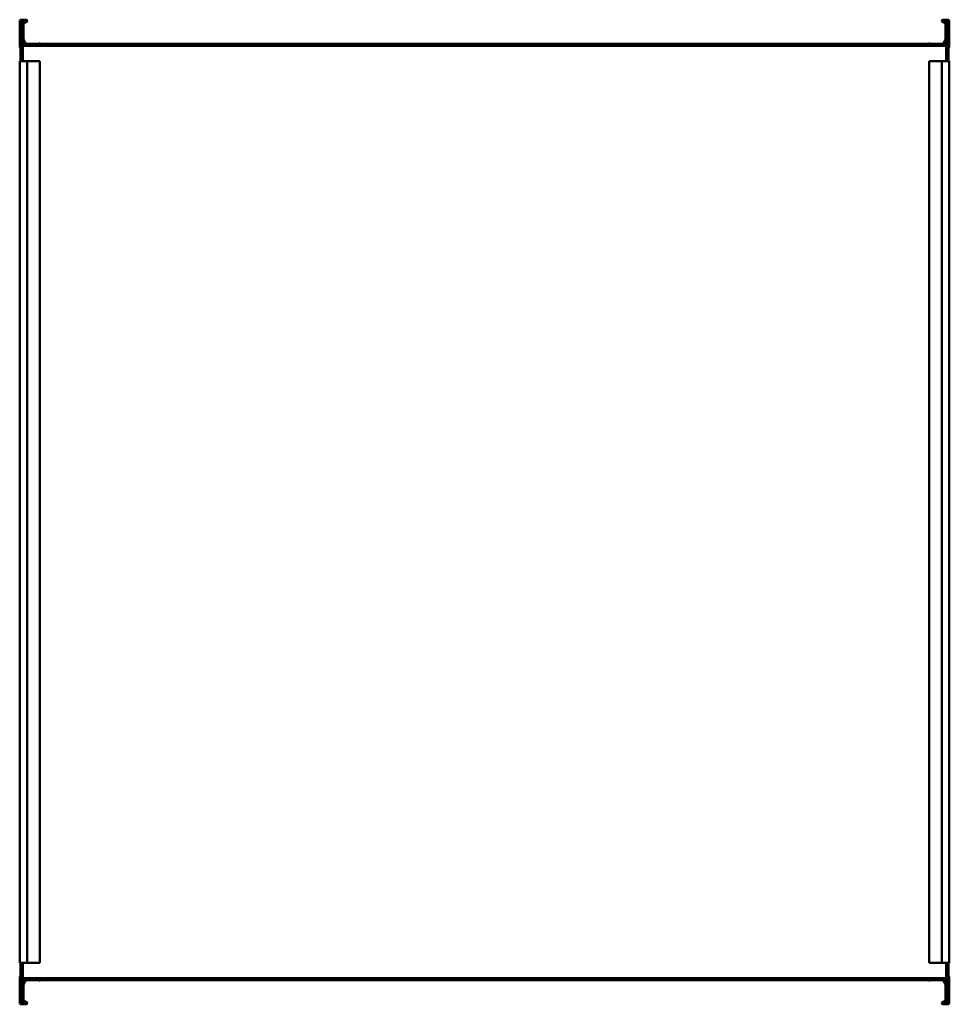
# Model space of a CAD drawing. Header units: millimetres. Extents: x 550 to 1550, y 213 to 1272.
import ezdxf

# ---------------------------------------------------------------- set-up
doc = ezdxf.new("R2010")
doc.units = ezdxf.units.MM
doc.header["$LTSCALE"] = 5
doc.layers.add('Widoczne (ISO)', color=7, linetype='Continuous', lineweight=50)

msp = doc.modelspace()

# ---------------------------------------------------------------- linework, layer by layer
at = {"layer": 'Widoczne (ISO)'}
for p, q in [((550.8, 1272), (550.8, 1230)), ((550.8, 1272), (553.3, 1272)), ((553.3, 1230), (553.3, 1272)), ((553.3, 1271.7), (557, 1271.7)), ((557, 1270.9), (553.3, 1270.9)), ((1543, 1271.7), (1546.7, 1271.7)), ((1546.7, 1270.9), (1543, 1270.9)), ((1546.7, 1272), (1546.7, 1230)), ((1549.2, 1272), (1546.7, 1272)), ((1549.2, 1230), (1549.2, 1272)), ((550, 1242.7), (550, 1270.5)), ((553.8, 1268.6), (557.1, 1270.5)), ((554.1, 1267.8), (554.1, 1250.7)), ((557.5, 1269.8), (554.2, 1267.9)), ((1545.8, 1267.9), (1542.5, 1269.8)), ((1542.9, 1270.5), (1546.2, 1268.6)), ((1545.9, 1250.7), (1545.9, 1267.8)), ((1550, 1270.5), (1550, 1242.7)), ((557, 1244), (553.4, 1250.2)), ((554.1, 1250.6), (557.7, 1244.4)), ((1542.3, 1244.4), (1545.9, 1250.6)), ((1546.6, 1250.2), (1543, 1244)), ((553.3, 1245.9), (555.2, 1245.9)), ((555.2, 1244.3), (553.3, 1244.3)), ((1546.7, 1244), (553.3, 1244)), ((556.7, 1244.5), (556.7, 1244)), ((556.7, 1244.5), (556.7, 1244.5)), ((556.7, 1244.5), (556.7, 1244.5)), ((570.7, 1246), (556.8, 1246)), ((569.8, 1244.5), (557.6, 1244.5)), ((557.9, 1244.3), (569.6, 1244.3)), ((569.7, 1244.4), (571, 1246.5)), ((571.7, 1246.1), (570.4, 1244)), ((1529.3, 1244.5), (570.7, 1244.5)), ((571.2, 1246.6), (571.6, 1246.4)), ((1528.4, 1246), (571.6, 1246)), ((1529.6, 1244), (1528.3, 1246.1)), ((1528.4, 1246.4), (1528.8, 1246.6)), ((1529, 1246.5), (1530.3, 1244.4)), ((1543.2, 1246), (1529.3, 1246)), ((1542.4, 1244.5), (1530.2, 1244.5)), ((1530.4, 1244.3), (1542.1, 1244.3)), ((1544.3, 1244.5), (1543.3, 1244.5)), ((1546.7, 1246), (1544.2, 1246)), ((1544.8, 1245.9), (1546.7, 1245.9)), ((1546.7, 1244.3), (1544.8, 1244.3)), ((550.8, 1230), (550.8, 1227.5)), ((550.8, 1230), (553.3, 1230)), ((553.3, 1227.5), (553.3, 1230)), ((1546.7, 1230), (1546.7, 1227.5)), ((1549.2, 1230), (1546.7, 1230)), ((1549.2, 1227.5), (1549.2, 1230)), ((551.2, 1227.5), (550, 1227.5)), ((550, 1227.5), (550, 257.5)), ((551.2, 1227.5), (557, 1227.5)), ((558, 1227.5), (557, 1227.5)), ((558, 1227.5), (569.6, 1227.5)), ((558, 1227.5), (558, 257.5)), ((569.6, 1227.5), (569.7, 1227.5)), ((569.7, 1227.5), (571, 1227.5)), ((571.2, 1227.5), (571, 1227.5)), ((571.2, 1227.5), (571.6, 1227.5)), ((571.7, 1227.5), (571.6, 1227.5)), ((571.7, 1227.5), (571.7, 257.5)), ((1528.3, 1227.5), (1528.4, 1227.5)), ((1528.3, 257.5), (1528.3, 1227.5)), ((1528.8, 1227.5), (1528.4, 1227.5)), ((1528.8, 1227.5), (1529, 1227.5)), ((1530.3, 1227.5), (1529, 1227.5)), ((1530.4, 1227.5), (1530.3, 1227.5)), ((1542, 1227.5), (1530.4, 1227.5)), ((1542, 1227.5), (1543, 1227.5)), ((1542, 257.5), (1542, 1227.5)), ((1548.8, 1227.5), (1543, 1227.5)), ((1548.8, 1227.5), (1550, 1227.5)), ((1550, 257.5), (1550, 1227.5)), ((551.2, 257.5), (550, 257.5)), ((550.8, 257.5), (550.8, 255)), ((550.8, 255), (550.8, 213)), ((550.8, 255), (553.3, 255)), ((551.2, 257.5), (557, 257.5)), ((553.3, 255), (553.3, 257.5)), ((553.3, 213), (553.3, 255)), ((558, 257.5), (557, 257.5)), ((558, 257.5), (569.6, 257.5)), ((569.6, 257.5), (569.7, 257.5)), ((569.7, 257.5), (571, 257.5)), ((571.2, 257.5), (571, 257.5)), ((571.2, 257.5), (571.6, 257.5)), ((571.7, 257.5), (571.6, 257.5)), ((1528.3, 257.5), (1528.4, 257.5)), ((1528.8, 257.5), (1528.4, 257.5)), ((1528.8, 257.5), (1529, 257.5)), ((1530.3, 257.5), (1529, 257.5)), ((1530.4, 257.5), (1530.3, 257.5)), ((1542, 257.5), (1530.4, 257.5)), ((1542, 257.5), (1543, 257.5)), ((1548.8, 257.5), (1543, 257.5)), ((1546.7, 257.5), (1546.7, 255)), ((1546.7, 255), (1546.7, 213)), ((1549.2, 255), (1546.7, 255)), ((1548.8, 257.5), (1550, 257.5)), ((1549.2, 255), (1549.2, 257.5)), ((1549.2, 213), (1549.2, 255)), ((550, 214.5), (550, 242.3)), ((1546.7, 241), (553.3, 241)), ((553.3, 240.7), (555.2, 240.7)), ((555.2, 239.1), (553.3, 239.1)), ((553.4, 234.8), (557, 241)), ((557.7, 240.6), (554.1, 234.4)), ((554.1, 234.3), (554.1, 217.2)), ((556.7, 241), (556.7, 240.5)), ((556.7, 240.5), (556.7, 240.5)), ((556.7, 240.5), (556.7, 240.5)), ((556.8, 239), (570.7, 239)), ((557.6, 240.5), (569.8, 240.5)), ((569.6, 240.7), (557.9, 240.7)), ((571, 238.5), (569.7, 240.6)), ((570.4, 241), (571.7, 238.9)), ((570.7, 240.5), (1529.3, 240.5)), ((571.6, 238.6), (571.2, 238.4)), ((571.6, 239), (1528.4, 239)), ((1528.3, 238.9), (1529.6, 241)), ((1528.8, 238.4), (1528.4, 238.6)), ((1530.3, 240.6), (1529, 238.5)), ((1529.3, 239), (1543.2, 239)), ((1530.2, 240.5), (1542.4, 240.5)), ((1542.1, 240.7), (1530.4, 240.7)), ((1545.9, 234.4), (1542.3, 240.6)), ((1543, 241), (1546.6, 234.8)), ((1543.3, 240.5), (1544.3, 240.5)), ((1544.2, 239), (1546.7, 239)), ((1544.8, 240.7), (1546.7, 240.7)), ((1546.7, 239.1), (1544.8, 239.1)), ((1545.9, 217.2), (1545.9, 234.3)), ((1550, 242.3), (1550, 214.5)), ((550.8, 213), (553.3, 213)), ((553.3, 214.1), (557, 214.1)), ((557, 213.3), (553.3, 213.3)), ((557.1, 214.5), (553.8, 216.4)), ((554.2, 217.1), (557.5, 215.2)), ((1542.5, 215.2), (1545.8, 217.1)), ((1546.2, 216.4), (1542.9, 214.5)), ((1543, 214.1), (1546.7, 214.1)), ((1546.7, 213.3), (1543, 213.3)), ((1549.2, 213), (1546.7, 213))]:
    msp.add_line(p, q, dxfattribs=at)
for centre, radius, start, end in [((551.2, 1270.5), 1.2, 109.4712, 180), ((557, 1270.7), 1, 300, 90), ((557, 1270.7), 0.2, 300, 90), ((1543, 1270.7), 1, 90, 240), ((1543, 1270.7), 0.2, 90, 240), ((1548.8, 1270.5), 1.2, 0, 70.5288), ((554.3, 1267.8), 1, 120, 180), ((554.3, 1267.8), 0.2, 120, 180), ((1545.7, 1267.8), 0.2, 0, 60), ((1545.7, 1267.8), 1, 0, 60), ((554.3, 1250.7), 1, 180, 210), ((554.3, 1250.7), 0.2, 180, 210), ((1545.7, 1250.7), 0.2, 330, 0), ((1545.7, 1250.7), 1, 330, 0), ((551, 1242.7), 1, 180, 258.463), ((555.2, 1245.1), 0.8, 270, 90), ((557.9, 1244.5), 0.2, 210, 270), ((569.6, 1244.5), 0.2, 270, 330), ((571.1, 1246.4), 0.2, 60, 150), ((571.5, 1246.2), 0.2, 330, 60), ((1528.5, 1246.2), 0.2, 120, 210), ((1528.9, 1246.4), 0.2, 30, 120), ((1530.4, 1244.5), 0.2, 210, 270), ((1542.1, 1244.5), 0.2, 270, 330), ((1544.8, 1245.1), 0.8, 90, 270), ((1549, 1242.7), 1, 281.537, 0), ((551, 242.3), 1, 101.537, 180), ((554.3, 234.3), 1, 150, 180), ((554.3, 234.3), 0.2, 150, 180), ((555.2, 239.9), 0.8, 270, 90), ((557.9, 240.5), 0.2, 90, 150), ((569.6, 240.5), 0.2, 30, 90), ((571.1, 238.6), 0.2, 210, 300), ((571.5, 238.8), 0.2, 300, 30), ((1528.5, 238.8), 0.2, 150, 240), ((1528.9, 238.6), 0.2, 240, 330), ((1530.4, 240.5), 0.2, 90, 150), ((1542.1, 240.5), 0.2, 30, 90), ((1544.8, 239.9), 0.8, 90, 270), ((1545.7, 234.3), 0.2, 0, 30), ((1545.7, 234.3), 1, 0, 30), ((1549, 242.3), 1, 0, 78.463), ((551.2, 214.5), 1.2, 180, 250.5288), ((554.3, 217.2), 1, 180, 240), ((554.3, 217.2), 0.2, 180, 240), ((557, 214.3), 1, 270, 60), ((557, 214.3), 0.2, 270, 60), ((1543, 214.3), 1, 120, 270), ((1543, 214.3), 0.2, 120, 270), ((1545.7, 217.2), 0.2, 300, 0), ((1545.7, 217.2), 1, 300, 0), ((1548.8, 214.5), 1.2, 289.4712, 0)]:
    msp.add_arc(centre, radius, start, end, dxfattribs=at)

doc.saveas('drawing.dxf')
